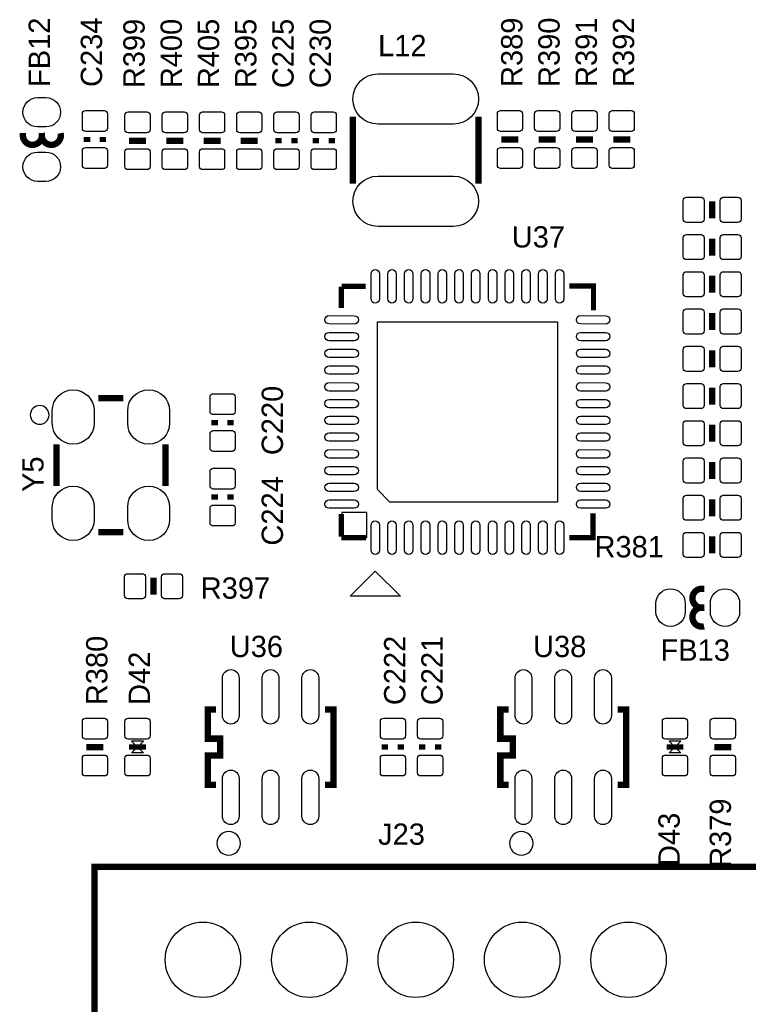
# Model space of a CAD drawing. Extents: x -5 to 175, y -1 to 134.
# Tile 12 of 19: x 97 to 115, y 18 to 42. Entities that reach past the tile are written whole.
import ezdxf

# ---------------------------------------------------------------- set-up
doc = ezdxf.new("R2010")
doc.units = 0
for name, color, linetype in [('PG_SILKSCREEN_TOP', 7, 'CONTINUOUS'), ('PIN_TOP', 12, 'CONTINUOUS'), ('RD_SILKSCREEN_TOP', 7, 'CONTINUOUS')]:
    doc.layers.add(name, color=color, linetype=linetype)

msp = doc.modelspace()

# ---------------------------------------------------------------- linework, layer by layer
at = {"layer": 'PG_SILKSCREEN_TOP'}
for points, const_width in [([(105.433876, 37.8079), (105.433876, 39.4081)], 0.1524), ([(108.434124, 37.8079), (108.434124, 39.4081)], 0.1524), ([(99.086416, 38.9255), (99.086416, 38.7985)], 0.1524), ([(99.467416, 38.7985), (99.467416, 38.9255)], 0.1524), ([(100.089716, 38.833044), (100.496116, 38.833044)], 0.1524), ([(100.978716, 38.833044), (101.385116, 38.833044)], 0.1524), ([(101.867716, 38.833044), (102.274116, 38.833044)], 0.1524), ([(102.756716, 38.833044), (103.163116, 38.833044)], 0.1524), ([(103.658416, 38.896544), (103.658416, 38.769544)], 0.1524), ([(104.039416, 38.769544), (104.039416, 38.896544)], 0.1524), ([(104.547416, 38.896544), (104.547416, 38.769544)], 0.1524), ([(104.928416, 38.769544), (104.928416, 38.896544)], 0.1524), ([(109.386116, 38.862), (108.979716, 38.862)], 0.1524), ([(110.275116, 38.862), (109.868716, 38.862)], 0.1524), ([(111.164116, 38.862), (110.757716, 38.862)], 0.1524), ([(112.053116, 38.862), (111.646716, 38.862)], 0.1524), ([(114.008916, 36.978844), (114.008916, 37.385244)], 0.1524), ([(114.008916, 36.089844), (114.008916, 36.496244)], 0.1524), ([(114.008916, 35.200844), (114.008916, 35.607244)], 0.1524), ([(105.157016, 34.8361), (105.157016, 35.346132)], 0.124968), ([(105.166922, 35.356038), (105.736898, 35.356038)], 0.124968), ([(110.596934, 35.365944), (111.176816, 35.365944), (111.176816, 34.786062)], 0.124968), ([(114.008916, 34.311844), (114.008916, 34.718244)], 0.1524), ([(114.008916, 33.422844), (114.008916, 33.829244)], 0.1524), ([(114.008916, 32.533844), (114.008916, 32.940244)], 0.1524), ([(99.357942, 32.68599), (99.95789, 32.68599)], 0.1524), ([(102.134416, 32.165544), (102.134416, 32.038544)], 0.1524), ([(102.515416, 32.038544), (102.515416, 32.165544)], 0.1524), ([(114.008916, 31.644844), (114.008916, 32.051244)], 0.1524), ([(98.357944, 31.585916), (98.357944, 30.586172)], 0.1524), ([(100.957888, 31.585916), (100.957888, 30.586172)], 0.1524), ([(114.008916, 30.755844), (114.008916, 31.162244)], 0.1524), ([(102.134416, 30.387544), (102.134416, 30.260544)], 0.1524), ([(102.515416, 30.260544), (102.515416, 30.387544)], 0.1524), ([(114.008916, 30.273244), (114.008916, 29.866844)], 0.1524), ([(105.157016, 29.91612), (105.157016, 29.376116)], 0.124968), ([(111.16691, 29.935932), (111.16691, 29.35605), (110.596934, 29.35605)], 0.124968), ([(99.357942, 29.486098), (99.95789, 29.486098)], 0.1524), ([(105.157016, 29.35605), (105.746804, 29.35605)], 0.124968), ([(114.008916, 29.384244), (114.008916, 28.977844)], 0.1524), ([(100.673916, 28.3972), (100.673916, 27.9908)], 0.1524), ([(102.167944, 23.455122), (101.967792, 23.455122), (101.967792, 24.155146), (102.26802, 24.155146), (102.26802, 24.554942), (101.967792, 24.554942), (101.967792, 25.254966), (102.167944, 25.254966)], 0.1524), ([(104.767888, 23.455122), (104.96804, 23.455122), (104.96804, 25.254966), (104.767888, 25.254966)], 0.1524), ([(109.152944, 23.455122), (108.952792, 23.455122), (108.952792, 24.155146), (109.25302, 24.155146), (109.25302, 24.554942), (108.952792, 24.554942), (108.952792, 25.254966), (109.152944, 25.254966)], 0.1524), ([(111.752888, 23.455122), (111.95304, 23.455122), (111.95304, 25.254966), (111.752888, 25.254966)], 0.1524), ([(106.198416, 24.418544), (106.198416, 24.291544)], 0.1524), ([(106.579416, 24.291544), (106.579416, 24.418544)], 0.1524), ([(107.087416, 24.418544), (107.087416, 24.291544)], 0.1524), ([(107.468416, 24.291544), (107.468416, 24.418544)], 0.1524), ([(99.073716, 24.355044), (99.480116, 24.355044)], 0.1524), ([(100.492814, 24.355044), (100.093018, 24.355044)], 0.130048), ([(113.319814, 24.355044), (112.920018, 24.355044)], 0.130048), ([(114.059716, 24.355044), (114.466116, 24.355044)], 0.1524), ([(99.269042, 21.495004), (99.269042, -0.724916), (115.868958, -0.724916), (115.868958, 21.495004), (99.269042, 21.495004)], 0.1524)]:
    msp.add_lwpolyline(points, dxfattribs=dict(at, const_width=const_width))
at = {"layer": 'PG_SILKSCREEN_TOP', "const_width": 0.1524}
for points in [[(97.556828, 39.01694), (97.556828, 38.962076, 1.11689), (98.006916, 39.012114)], [(98.006916, 39.01694), (98.006916, 38.962076, 1.116858), (98.457004, 39.012114)], [(113.81994, 28.136088), (113.765076, 28.136088, 1.11689), (113.815114, 27.686)], [(113.81994, 27.686), (113.765076, 27.686, 1.116858), (113.815114, 27.235912)]]:
    msp.add_lwpolyline(points, format="xyb", dxfattribs=at)
at = {"layer": 'PG_SILKSCREEN_TOP'}
for points in [[(98.181414, 32.28594, 1), (97.734418, 32.286148, 1)], [(102.75062, 22.055074, 1), (102.185212, 22.055014, 1)], [(109.73562, 22.055074, 1), (109.170212, 22.055014, 1)]]:
    msp.add_lwpolyline(points, format="xyb", close=True, dxfattribs=at)
for points in [[(105.166922, 29.35605), (105.76687, 29.35605), (105.76687, 29.955998), (105.166922, 29.955998)], [(105.967022, 28.55595), (106.56697, 27.956002), (105.36682, 27.956002)], [(100.292916, 24.355044), (100.43287, 24.494998), (100.152962, 24.494998)], [(113.119916, 24.355044), (113.25987, 24.494998), (112.979962, 24.494998)], [(100.292916, 24.355044), (100.43287, 24.21509), (100.152962, 24.21509)], [(113.119916, 24.355044), (113.25987, 24.21509), (112.979962, 24.21509)]]:
    msp.add_lwpolyline(points, close=True, dxfattribs=at)
at = {"layer": 'PIN_TOP'}
for points in [[(106.033951, 40.42791), (107.834049, 40.42791, -1), (107.834049, 39.228014), (106.033951, 39.228014, -1)], [(98.106865, 39.161974), (97.906967, 39.161974, -1), (97.906967, 39.861998), (98.106865, 39.861998, -1)], [(99.57689, 39.476934), (99.57689, 39.126922, -0.415686), (99.50196, 39.051992), (99.051872, 39.051992, -0.415686), (98.976942, 39.126922), (98.976942, 39.476934, -0.415686), (99.051872, 39.551864), (99.50196, 39.551864, -0.415686)], [(99.992942, 39.097966), (99.992942, 39.447978, -0.415686), (100.067872, 39.522908), (100.51796, 39.522908, -0.415686), (100.59289, 39.447978), (100.59289, 39.097966, -0.415686), (100.51796, 39.023036), (100.067872, 39.023036, -0.415686)], [(100.881942, 39.097966), (100.881942, 39.447978, -0.415686), (100.956872, 39.522908), (101.40696, 39.522908, -0.415686), (101.48189, 39.447978), (101.48189, 39.097966, -0.415686), (101.40696, 39.023036), (100.956872, 39.023036, -0.415686)], [(101.770942, 39.097966), (101.770942, 39.447978, -0.415686), (101.845872, 39.522908), (102.29596, 39.522908, -0.415686), (102.37089, 39.447978), (102.37089, 39.097966, -0.415686), (102.29596, 39.023036), (101.845872, 39.023036, -0.415686)], [(102.659942, 39.097966), (102.659942, 39.447978, -0.415686), (102.734872, 39.522908), (103.18496, 39.522908, -0.415686), (103.25989, 39.447978), (103.25989, 39.097966, -0.415686), (103.18496, 39.023036), (102.734872, 39.023036, -0.415686)], [(103.548942, 39.097966), (103.548942, 39.447978, -0.415686), (103.623872, 39.522908), (104.07396, 39.522908, -0.415686), (104.14889, 39.447978), (104.14889, 39.097966, -0.415686), (104.07396, 39.023036), (103.623872, 39.023036, -0.415686)], [(104.437942, 39.097966), (104.437942, 39.447978, -0.415686), (104.512872, 39.522908), (104.96296, 39.522908, -0.415686), (105.03789, 39.447978), (105.03789, 39.097966, -0.415686), (104.96296, 39.023036), (104.512872, 39.023036, -0.415686)], [(109.48289, 39.476934), (109.48289, 39.126922, -0.415686), (109.40796, 39.051992), (108.957872, 39.051992, -0.415686), (108.882942, 39.126922), (108.882942, 39.476934, -0.415686), (108.957872, 39.551864), (109.40796, 39.551864, -0.415686)], [(110.37189, 39.476934), (110.37189, 39.126922, -0.415686), (110.29696, 39.051992), (109.846872, 39.051992, -0.415686), (109.771942, 39.126922), (109.771942, 39.476934, -0.415686), (109.846872, 39.551864), (110.29696, 39.551864, -0.415686)], [(111.26089, 39.476934), (111.26089, 39.126922, -0.415686), (111.18596, 39.051992), (110.735872, 39.051992, -0.415686), (110.660942, 39.126922), (110.660942, 39.476934, -0.415686), (110.735872, 39.551864), (111.18596, 39.551864, -0.415686)], [(112.14989, 39.476934), (112.14989, 39.126922, -0.415686), (112.07496, 39.051992), (111.624872, 39.051992, -0.415686), (111.549942, 39.126922), (111.549942, 39.476934, -0.415686), (111.624872, 39.551864), (112.07496, 39.551864, -0.415686)], [(98.106865, 37.862002), (97.906967, 37.862002, -1), (97.906967, 38.562026), (98.106865, 38.562026, -1)], [(99.57689, 38.597078), (99.57689, 38.247066, -0.415686), (99.50196, 38.172136), (99.051872, 38.172136, -0.415686), (98.976942, 38.247066), (98.976942, 38.597078, -0.415686), (99.051872, 38.672008), (99.50196, 38.672008, -0.415686)], [(99.992942, 38.21811), (99.992942, 38.568122, -0.415686), (100.067872, 38.643052), (100.51796, 38.643052, -0.415686), (100.59289, 38.568122), (100.59289, 38.21811, -0.415686), (100.51796, 38.14318), (100.067872, 38.14318, -0.415686)], [(100.881942, 38.21811), (100.881942, 38.568122, -0.415686), (100.956872, 38.643052), (101.40696, 38.643052, -0.415686), (101.48189, 38.568122), (101.48189, 38.21811, -0.415686), (101.40696, 38.14318), (100.956872, 38.14318, -0.415686)], [(101.770942, 38.21811), (101.770942, 38.568122, -0.415686), (101.845872, 38.643052), (102.29596, 38.643052, -0.415686), (102.37089, 38.568122), (102.37089, 38.21811, -0.415686), (102.29596, 38.14318), (101.845872, 38.14318, -0.415686)], [(102.659942, 38.21811), (102.659942, 38.568122, -0.415686), (102.734872, 38.643052), (103.18496, 38.643052, -0.415686), (103.25989, 38.568122), (103.25989, 38.21811, -0.415686), (103.18496, 38.14318), (102.734872, 38.14318, -0.415686)], [(103.548942, 38.21811), (103.548942, 38.568122, -0.415686), (103.623872, 38.643052), (104.07396, 38.643052, -0.415686), (104.14889, 38.568122), (104.14889, 38.21811, -0.415686), (104.07396, 38.14318), (103.623872, 38.14318, -0.415686)], [(104.437942, 38.21811), (104.437942, 38.568122, -0.415686), (104.512872, 38.643052), (104.96296, 38.643052, -0.415686), (105.03789, 38.568122), (105.03789, 38.21811, -0.415686), (104.96296, 38.14318), (104.512872, 38.14318, -0.415686)], [(109.48289, 38.597078), (109.48289, 38.247066, -0.415686), (109.40796, 38.172136), (108.957872, 38.172136, -0.415686), (108.882942, 38.247066), (108.882942, 38.597078, -0.415686), (108.957872, 38.672008), (109.40796, 38.672008, -0.415686)], [(110.37189, 38.597078), (110.37189, 38.247066, -0.415686), (110.29696, 38.172136), (109.846872, 38.172136, -0.415686), (109.771942, 38.247066), (109.771942, 38.597078, -0.415686), (109.846872, 38.672008), (110.29696, 38.672008, -0.415686)], [(111.26089, 38.597078), (111.26089, 38.247066, -0.415686), (111.18596, 38.172136), (110.735872, 38.172136, -0.415686), (110.660942, 38.247066), (110.660942, 38.597078, -0.415686), (110.735872, 38.672008), (111.18596, 38.672008, -0.415686)], [(112.14989, 38.597078), (112.14989, 38.247066, -0.415686), (112.07496, 38.172136), (111.624872, 38.172136, -0.415686), (111.549942, 38.247066), (111.549942, 38.597078, -0.415686), (111.624872, 38.672008), (112.07496, 38.672008, -0.415686)], [(106.033951, 37.987986), (107.834049, 37.987986, -1), (107.834049, 36.78809), (106.033951, 36.78809, -1)], [(113.743994, 36.88207), (113.393982, 36.88207, -0.415686), (113.319052, 36.957), (113.319052, 37.407088, -0.415686), (113.393982, 37.482018), (113.743994, 37.482018, -0.415686), (113.818924, 37.407088), (113.818924, 36.957, -0.415686)], [(114.62385, 36.88207), (114.273838, 36.88207, -0.415686), (114.198908, 36.957), (114.198908, 37.407088, -0.415686), (114.273838, 37.482018), (114.62385, 37.482018, -0.415686), (114.69878, 37.407088), (114.69878, 36.957, -0.415686)], [(113.743994, 35.99307), (113.393982, 35.99307, -0.415686), (113.319052, 36.068), (113.319052, 36.518088, -0.415686), (113.393982, 36.593018), (113.743994, 36.593018, -0.415686), (113.818924, 36.518088), (113.818924, 36.068, -0.415686)], [(114.62385, 35.99307), (114.273838, 35.99307, -0.415686), (114.198908, 36.068), (114.198908, 36.518088, -0.415686), (114.273838, 36.593018), (114.62385, 36.593018, -0.415686), (114.69878, 36.518088), (114.69878, 36.068, -0.415686)], [(106.066971, 35.656139), (106.066971, 35.055937, -1), (105.867073, 35.055937), (105.867073, 35.656139, -1)], [(106.466767, 35.656139), (106.466767, 35.055937, -1), (106.266869, 35.055937), (106.266869, 35.656139, -1)], [(106.866817, 35.656139), (106.866817, 35.055937, -1), (106.666919, 35.055937), (106.666919, 35.656139, -1)], [(107.266867, 35.656139), (107.266867, 35.055937, -1), (107.066969, 35.055937), (107.066969, 35.656139, -1)], [(107.666917, 35.656139), (107.666917, 35.055937, -1), (107.467019, 35.055937), (107.467019, 35.656139, -1)], [(108.066967, 35.656139), (108.066967, 35.055937, -1), (107.867069, 35.055937), (107.867069, 35.656139, -1)], [(108.466763, 35.656139), (108.466763, 35.055937, -1), (108.266865, 35.055937), (108.266865, 35.656139, -1)], [(108.866813, 35.656139), (108.866813, 35.055937, -1), (108.666915, 35.055937), (108.666915, 35.656139, -1)], [(109.266863, 35.656139), (109.266863, 35.055937, -1), (109.066965, 35.055937), (109.066965, 35.656139, -1)], [(109.666913, 35.656139), (109.666913, 35.055937, -1), (109.467015, 35.055937), (109.467015, 35.656139, -1)], [(110.066963, 35.656139), (110.066963, 35.055937, -1), (109.867065, 35.055937), (109.867065, 35.656139, -1)], [(110.466759, 35.656139), (110.466759, 35.055937, -1), (110.266861, 35.055937), (110.266861, 35.656139, -1)], [(113.743994, 35.10407), (113.393982, 35.10407, -0.415686), (113.319052, 35.179), (113.319052, 35.629088, -0.415686), (113.393982, 35.704018), (113.743994, 35.704018, -0.415686), (113.818924, 35.629088), (113.818924, 35.179, -0.415686)], [(114.62385, 35.10407), (114.273838, 35.10407, -0.415686), (114.198908, 35.179), (114.198908, 35.629088, -0.415686), (114.273838, 35.704018), (114.62385, 35.704018, -0.415686), (114.69878, 35.629088), (114.69878, 35.179, -0.415686)], [(113.743994, 34.21507), (113.393982, 34.21507, -0.415686), (113.319052, 34.29), (113.319052, 34.740088, -0.415686), (113.393982, 34.815018), (113.743994, 34.815018, -0.415686), (113.818924, 34.740088), (113.818924, 34.29, -0.415686)], [(114.62385, 34.21507), (114.273838, 34.21507, -0.415686), (114.198908, 34.29), (114.198908, 34.740088, -0.415686), (114.273838, 34.815018), (114.62385, 34.815018, -0.415686), (114.69878, 34.740088), (114.69878, 34.29, -0.415686)], [(104.867064, 34.656615), (105.467265, 34.655159, -1), (105.46678, 34.455261), (104.866579, 34.456717, -1)], [(110.867052, 34.656615), (111.467253, 34.655159, -1), (111.466768, 34.455261), (110.866567, 34.456717, -1)], [(104.867064, 34.256819), (105.467265, 34.255363, -1), (105.46678, 34.055465), (104.866579, 34.056921, -1)], [(110.867052, 34.256819), (111.467253, 34.255363, -1), (111.466768, 34.055465), (110.866567, 34.056921, -1)], [(104.867064, 33.856769), (105.467265, 33.855313, -1), (105.46678, 33.655415), (104.866579, 33.656871, -1)], [(110.867052, 33.856769), (111.467253, 33.855313, -1), (111.466768, 33.655415), (110.866567, 33.656871, -1)], [(113.743994, 33.32607), (113.393982, 33.32607, -0.415686), (113.319052, 33.401), (113.319052, 33.851088, -0.415686), (113.393982, 33.926018), (113.743994, 33.926018, -0.415686), (113.818924, 33.851088), (113.818924, 33.401, -0.415686)], [(114.62385, 33.32607), (114.273838, 33.32607, -0.415686), (114.198908, 33.401), (114.198908, 33.851088, -0.415686), (114.273838, 33.926018), (114.62385, 33.926018, -0.415686), (114.69878, 33.851088), (114.69878, 33.401, -0.415686)], [(104.867064, 33.456719), (105.467265, 33.455263, -1), (105.46678, 33.255365), (104.866579, 33.256821, -1)], [(110.867052, 33.456719), (111.467253, 33.455263, -1), (111.466768, 33.255365), (110.866567, 33.256821, -1)], [(104.867064, 33.056669), (105.467265, 33.055213, -1), (105.46678, 32.855315), (104.866579, 32.856771, -1)], [(110.867052, 33.056669), (111.467253, 33.055213, -1), (111.466768, 32.855315), (110.866567, 32.856771, -1)], [(113.743994, 32.43707), (113.393982, 32.43707, -0.415686), (113.319052, 32.512), (113.319052, 32.962088, -0.415686), (113.393982, 33.037018), (113.743994, 33.037018, -0.415686), (113.818924, 32.962088), (113.818924, 32.512, -0.415686)], [(114.62385, 32.43707), (114.273838, 32.43707, -0.415686), (114.198908, 32.512), (114.198908, 32.962088, -0.415686), (114.273838, 33.037018), (114.62385, 33.037018, -0.415686), (114.69878, 32.962088), (114.69878, 32.512, -0.415686)], [(98.257741, 32.086169), (98.257741, 32.386143, -1), (99.257739, 32.386143), (99.257739, 32.086169, -1)], [(100.058093, 32.086169), (100.058093, 32.386143, -1), (101.058091, 32.386143), (101.058091, 32.086169, -1)], [(102.62489, 32.716978), (102.62489, 32.366966, -0.415686), (102.54996, 32.292036), (102.099872, 32.292036, -0.415686), (102.024942, 32.366966), (102.024942, 32.716978, -0.415686), (102.099872, 32.791908), (102.54996, 32.791908, -0.415686)], [(104.867064, 32.656619), (105.467265, 32.655163, -1), (105.46678, 32.455265), (104.866579, 32.456721, -1)], [(110.867052, 32.656619), (111.467253, 32.655163, -1), (111.466768, 32.455265), (110.866567, 32.456721, -1)], [(104.867064, 32.256823), (105.467265, 32.255367, -1), (105.46678, 32.055469), (104.866579, 32.056925, -1)], [(110.867052, 32.256823), (111.467253, 32.255367, -1), (111.466768, 32.055469), (110.866567, 32.056925, -1)], [(113.743994, 31.54807), (113.393982, 31.54807, -0.415686), (113.319052, 31.623), (113.319052, 32.073088, -0.415686), (113.393982, 32.148018), (113.743994, 32.148018, -0.415686), (113.818924, 32.073088), (113.818924, 31.623, -0.415686)], [(114.62385, 31.54807), (114.273838, 31.54807, -0.415686), (114.198908, 31.623), (114.198908, 32.073088, -0.415686), (114.273838, 32.148018), (114.62385, 32.148018, -0.415686), (114.69878, 32.073088), (114.69878, 31.623, -0.415686)], [(102.62489, 31.837122), (102.62489, 31.48711, -0.415686), (102.54996, 31.41218), (102.099872, 31.41218, -0.415686), (102.024942, 31.48711), (102.024942, 31.837122, -0.415686), (102.099872, 31.912052), (102.54996, 31.912052, -0.415686)], [(104.867064, 31.856773), (105.467265, 31.855317, -1), (105.46678, 31.655419), (104.866579, 31.656875, -1)], [(110.867052, 31.856773), (111.467253, 31.855317, -1), (111.466768, 31.655419), (110.866567, 31.656875, -1)], [(104.867064, 31.456723), (105.467265, 31.455267, -1), (105.46678, 31.255369), (104.866579, 31.256825, -1)], [(110.867052, 31.456723), (111.467253, 31.455267, -1), (111.466768, 31.255369), (110.866567, 31.256825, -1)], [(104.867064, 31.056673), (105.467265, 31.055217, -1), (105.46678, 30.855319), (104.866579, 30.856775, -1)], [(110.867052, 31.056673), (111.467253, 31.055217, -1), (111.466768, 30.855319), (110.866567, 30.856775, -1)], [(113.743994, 30.65907), (113.393982, 30.65907, -0.415686), (113.319052, 30.734), (113.319052, 31.184088, -0.415686), (113.393982, 31.259018), (113.743994, 31.259018, -0.415686), (113.818924, 31.184088), (113.818924, 30.734, -0.415686)], [(114.62385, 30.65907), (114.273838, 30.65907, -0.415686), (114.198908, 30.734), (114.198908, 31.184088, -0.415686), (114.273838, 31.259018), (114.62385, 31.259018, -0.415686), (114.69878, 31.184088), (114.69878, 30.734, -0.415686)], [(102.024942, 30.588966), (102.024942, 30.938978, -0.415686), (102.099872, 31.013908), (102.54996, 31.013908, -0.415686), (102.62489, 30.938978), (102.62489, 30.588966, -0.415686), (102.54996, 30.514036), (102.099872, 30.514036, -0.415686)], [(98.257741, 29.785945), (98.257741, 30.085919, -1), (99.257739, 30.085919), (99.257739, 29.785945, -1)], [(100.058093, 29.785945), (100.058093, 30.085919, -1), (101.058091, 30.085919), (101.058091, 29.785945, -1)], [(104.867064, 30.656623), (105.467265, 30.655167, -1), (105.46678, 30.455269), (104.866579, 30.456725, -1)], [(110.867052, 30.656623), (111.467253, 30.655167, -1), (111.466768, 30.455269), (110.866567, 30.456725, -1)], [(113.393982, 30.370018), (113.743994, 30.370018, -0.415686), (113.818924, 30.295088), (113.818924, 29.845, -0.415686), (113.743994, 29.77007), (113.393982, 29.77007, -0.415686), (113.319052, 29.845), (113.319052, 30.295088, -0.415686)], [(114.273838, 30.370018), (114.62385, 30.370018, -0.415686), (114.69878, 30.295088), (114.69878, 29.845, -0.415686), (114.62385, 29.77007), (114.273838, 29.77007, -0.415686), (114.198908, 29.845), (114.198908, 30.295088, -0.415686)], [(102.024942, 29.70911), (102.024942, 30.059122, -0.415686), (102.099872, 30.134052), (102.54996, 30.134052, -0.415686), (102.62489, 30.059122), (102.62489, 29.70911, -0.415686), (102.54996, 29.63418), (102.099872, 29.63418, -0.415686)], [(104.867064, 30.256827), (105.467265, 30.255371, -1), (105.46678, 30.055473), (104.866579, 30.056929, -1)], [(110.867052, 30.256827), (111.467253, 30.255371, -1), (111.466768, 30.055473), (110.866567, 30.056929, -1)], [(106.066971, 29.656151), (106.066971, 29.055949, -1), (105.867073, 29.055949), (105.867073, 29.656151, -1)], [(106.466767, 29.656151), (106.466767, 29.055949, -1), (106.266869, 29.055949), (106.266869, 29.656151, -1)], [(106.866817, 29.656151), (106.866817, 29.055949, -1), (106.666919, 29.055949), (106.666919, 29.656151, -1)], [(107.266867, 29.656151), (107.266867, 29.055949, -1), (107.066969, 29.055949), (107.066969, 29.656151, -1)], [(107.666917, 29.656151), (107.666917, 29.055949, -1), (107.467019, 29.055949), (107.467019, 29.656151, -1)], [(108.066967, 29.656151), (108.066967, 29.055949, -1), (107.867069, 29.055949), (107.867069, 29.656151, -1)], [(108.466763, 29.656151), (108.466763, 29.055949, -1), (108.266865, 29.055949), (108.266865, 29.656151, -1)], [(108.866813, 29.656151), (108.866813, 29.055949, -1), (108.666915, 29.055949), (108.666915, 29.656151, -1)], [(109.266863, 29.656151), (109.266863, 29.055949, -1), (109.066965, 29.055949), (109.066965, 29.656151, -1)], [(109.666913, 29.656151), (109.666913, 29.055949, -1), (109.467015, 29.055949), (109.467015, 29.656151, -1)], [(110.066963, 29.656151), (110.066963, 29.055949, -1), (109.867065, 29.055949), (109.867065, 29.656151, -1)], [(110.466759, 29.656151), (110.466759, 29.055949, -1), (110.266861, 29.055949), (110.266861, 29.656151, -1)], [(113.393982, 29.481018), (113.743994, 29.481018, -0.415686), (113.818924, 29.406088), (113.818924, 28.956, -0.415686), (113.743994, 28.88107), (113.393982, 28.88107, -0.415686), (113.319052, 28.956), (113.319052, 29.406088, -0.415686)], [(114.273838, 29.481018), (114.62385, 29.481018, -0.415686), (114.69878, 29.406088), (114.69878, 28.956, -0.415686), (114.62385, 28.88107), (114.273838, 28.88107, -0.415686), (114.198908, 28.956), (114.198908, 29.406088, -0.415686)], [(100.058982, 28.493974), (100.408994, 28.493974, -0.415686), (100.483924, 28.419044), (100.483924, 27.968956, -0.415686), (100.408994, 27.894026), (100.058982, 27.894026, -0.415686), (99.984052, 27.968956), (99.984052, 28.419044, -0.415686)], [(100.938838, 28.493974), (101.28885, 28.493974, -0.415686), (101.36378, 28.419044), (101.36378, 27.968956, -0.415686), (101.28885, 27.894026), (100.938838, 27.894026, -0.415686), (100.863908, 27.968956), (100.863908, 28.419044, -0.415686)], [(112.665002, 27.586051), (112.665002, 27.785949, -1), (113.365026, 27.785949), (113.365026, 27.586051, -1)], [(113.964974, 27.586051), (113.964974, 27.785949, -1), (114.664998, 27.785949), (114.664998, 27.586051, -1)], [(102.717981, 26.004901), (102.717981, 25.104979, -1), (102.317931, 25.104979), (102.317931, 26.004901, -1)], [(103.667941, 26.004901), (103.667941, 25.104979, -1), (103.267891, 25.104979), (103.267891, 26.004901, -1)], [(104.617901, 26.004901), (104.617901, 25.104979, -1), (104.217851, 25.104979), (104.217851, 26.004901, -1)], [(109.702981, 26.004901), (109.702981, 25.104979, -1), (109.302931, 25.104979), (109.302931, 26.004901, -1)], [(110.652941, 26.004901), (110.652941, 25.104979, -1), (110.252891, 25.104979), (110.252891, 26.004901, -1)], [(111.602901, 26.004901), (111.602901, 25.104979, -1), (111.202851, 25.104979), (111.202851, 26.004901, -1)], [(98.976942, 24.619966), (98.976942, 24.969978, -0.415686), (99.051872, 25.044908), (99.50196, 25.044908, -0.415686), (99.57689, 24.969978), (99.57689, 24.619966, -0.415686), (99.50196, 24.545036), (99.051872, 24.545036, -0.415686)], [(99.992942, 24.619966), (99.992942, 24.969978, -0.415686), (100.067872, 25.044908), (100.51796, 25.044908, -0.415686), (100.59289, 24.969978), (100.59289, 24.619966, -0.415686), (100.51796, 24.545036), (100.067872, 24.545036, -0.415686)], [(106.68889, 24.969978), (106.68889, 24.619966, -0.415686), (106.61396, 24.545036), (106.163872, 24.545036, -0.415686), (106.088942, 24.619966), (106.088942, 24.969978, -0.415686), (106.163872, 25.044908), (106.61396, 25.044908, -0.415686)], [(107.57789, 24.969978), (107.57789, 24.619966, -0.415686), (107.50296, 24.545036), (107.052872, 24.545036, -0.415686), (106.977942, 24.619966), (106.977942, 24.969978, -0.415686), (107.052872, 25.044908), (107.50296, 25.044908, -0.415686)], [(112.819942, 24.619966), (112.819942, 24.969978, -0.415686), (112.894872, 25.044908), (113.34496, 25.044908, -0.415686), (113.41989, 24.969978), (113.41989, 24.619966, -0.415686), (113.34496, 24.545036), (112.894872, 24.545036, -0.415686)], [(113.962942, 24.619966), (113.962942, 24.969978, -0.415686), (114.037872, 25.044908), (114.48796, 25.044908, -0.415686), (114.56289, 24.969978), (114.56289, 24.619966, -0.415686), (114.48796, 24.545036), (114.037872, 24.545036, -0.415686)], [(98.976942, 23.74011), (98.976942, 24.090122, -0.415686), (99.051872, 24.165052), (99.50196, 24.165052, -0.415686), (99.57689, 24.090122), (99.57689, 23.74011, -0.415686), (99.50196, 23.66518), (99.051872, 23.66518, -0.415686)], [(99.992942, 23.74011), (99.992942, 24.090122, -0.415686), (100.067872, 24.165052), (100.51796, 24.165052, -0.415686), (100.59289, 24.090122), (100.59289, 23.74011, -0.415686), (100.51796, 23.66518), (100.067872, 23.66518, -0.415686)], [(106.68889, 24.090122), (106.68889, 23.74011, -0.415686), (106.61396, 23.66518), (106.163872, 23.66518, -0.415686), (106.088942, 23.74011), (106.088942, 24.090122, -0.415686), (106.163872, 24.165052), (106.61396, 24.165052, -0.415686)], [(107.57789, 24.090122), (107.57789, 23.74011, -0.415686), (107.50296, 23.66518), (107.052872, 23.66518, -0.415686), (106.977942, 23.74011), (106.977942, 24.090122, -0.415686), (107.052872, 24.165052), (107.50296, 24.165052, -0.415686)], [(112.819942, 23.74011), (112.819942, 24.090122, -0.415686), (112.894872, 24.165052), (113.34496, 24.165052, -0.415686), (113.41989, 24.090122), (113.41989, 23.74011, -0.415686), (113.34496, 23.66518), (112.894872, 23.66518, -0.415686)], [(113.962942, 23.74011), (113.962942, 24.090122, -0.415686), (114.037872, 24.165052), (114.48796, 24.165052, -0.415686), (114.56289, 24.090122), (114.56289, 23.74011, -0.415686), (114.48796, 23.66518), (114.037872, 23.66518, -0.415686)], [(102.717981, 23.605109), (102.717981, 22.705187, -1), (102.317931, 22.705187), (102.317931, 23.605109, -1)], [(103.667941, 23.605109), (103.667941, 22.705187, -1), (103.267891, 22.705187), (103.267891, 23.605109, -1)], [(104.617901, 23.605109), (104.617901, 22.705187, -1), (104.217851, 22.705187), (104.217851, 23.605109, -1)], [(109.702981, 23.605109), (109.702981, 22.705187, -1), (109.302931, 22.705187), (109.302931, 23.605109, -1)], [(110.652941, 23.605109), (110.652941, 22.705187, -1), (110.252891, 22.705187), (110.252891, 23.605109, -1)], [(111.602901, 23.605109), (111.602901, 22.705187, -1), (111.202851, 22.705187), (111.202851, 23.605109, -1)]]:
    msp.add_lwpolyline(points, format="xyb", close=True, dxfattribs=at)
msp.add_lwpolyline([(106.01706, 34.5059), (110.317026, 34.5059), (110.317026, 30.205934), (106.317034, 30.205934), (106.01706, 30.505908)], close=True, dxfattribs=at)
for centre in [(101.854, 19.275044), (104.394, 19.275044), (106.934, 19.275044), (109.474, 19.275044), (112.014, 19.275044)]:
    msp.add_circle(centre, 0.900049, dxfattribs=at)

# ---------------------------------------------------------------- texts
at = {"layer": 'RD_SILKSCREEN_TOP', "width": 1.02}
for s, p in [('FB12', (98.201226, 40.11676)), ('C234', (99.446334, 40.11676)), ('R399', (100.462334, 40.087804)), ('R400', (101.351334, 40.087804)), ('R405', (102.240334, 40.087804)), ('R395', (103.129334, 40.087804)), ('C225', (104.018334, 40.087804)), ('C230', (104.907334, 40.087804)), ('R389', (109.479334, 40.11676)), ('R390', (110.368334, 40.11676)), ('R391', (111.257334, 40.11676)), ('R392', (112.146334, 40.11676)), ('C220', (103.764334, 31.324804)), ('Y5', (98.049334, 30.445964)), ('C224', (103.764334, 29.165804)), ('R380', (99.573334, 25.355804)), ('C222', (106.685334, 25.355804)), ('C221', (107.574334, 25.355804)), ('D42', (100.589334, 25.360884)), ('R379', (114.457734, 21.469604)), ('D43', (113.2332, 21.5138))]:
    msp.add_text(s, height=0.508, rotation=90, dxfattribs=at).set_placement(p)
for s, p in [('L12', (106.03484, 40.851582)), ('U37', (109.225334, 36.282884)), ('R381', (111.199676, 28.884626)), ('R397', (101.801676, 27.897582)), ('U36', (102.494334, 26.503884)), ('U38', (109.733334, 26.503884)), ('FB13', (112.776, 26.416)), ('J23', (106.03484, 22.021546))]:
    msp.add_text(s, height=0.508, dxfattribs=at).set_placement(p)

doc.saveas('drawing.dxf')
